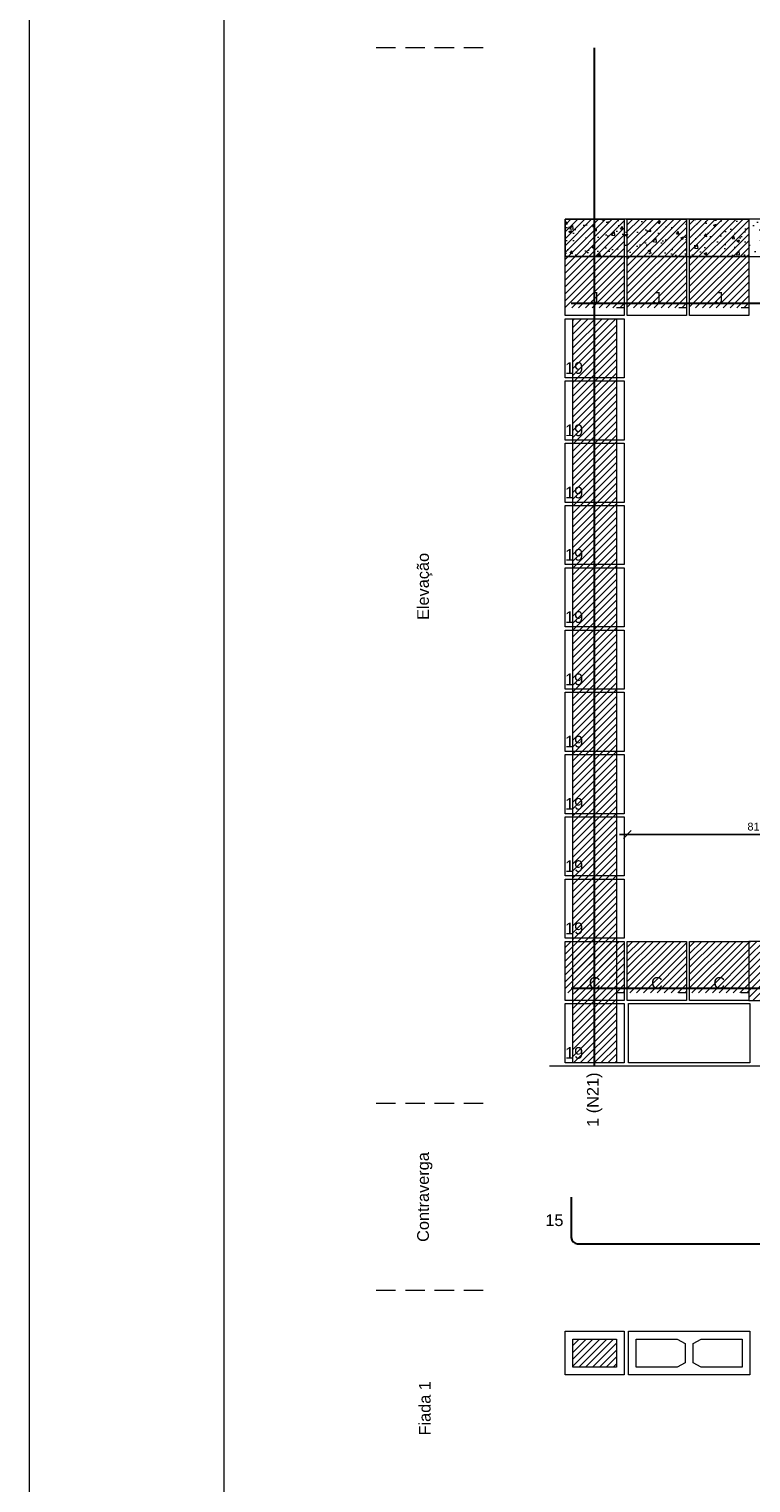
# Model space of a CAD drawing. Header units: millimetres. Extents: x 337 to 624, y -381 to -65.
# Tile 16 of 139: x 337 to 347, y -286 to -267. Entities that reach past the tile are written whole.
import ezdxf

# ---------------------------------------------------------------- set-up
doc = ezdxf.new("R2010")
doc.units = ezdxf.units.MM
doc.header["$MEASUREMENT"] = 0
doc.linetypes.add('Dashed2', pattern=[0.375, 0.25, -0.125])
doc.linetypes.add('DOT', pattern=[6.35, 0, -6.35])
doc.layers.get('0').update_dxf_attribs({"lineweight": 5})
for name, color, linetype, lineweight in [('Armadura', 7, 'Continuous', 30), ('Cotas', 7, 'Continuous', 5), ('PA-Ajustes', 8, 'Continuous', 5), ('PA-Graute', 8, 'Continuous', 0), ('PA-Lajes', 7, 'Continuous', 13), ('PA-Piso', 7, 'Continuous', 20), ('PE-Inteiro', 7, 'Continuous', 5), ('PE-Meio', 1, 'Continuous', 5), ('PE-Meio canaleta', 5, 'Continuous', 5), ('PE-Meio canaleta J alto', 5, 'Continuous', 5), ('PE-Paredes', 1, 'Continuous', 5), ('PRANCHA 01', 7, 'Continuous', 20), ('Texto da cota', 7, 'Continuous', 0), ('Textos armaduras', 7, 'Continuous', 5)]:
    doc.layers.add(name, color=color, linetype=linetype, lineweight=lineweight)
doc.styles.add('Arial', font='arial.ttf')
doc.dimstyles.new('UM_25.000000', dxfattribs={"dimtxt": 0.18, "dimasz": 0.1, "dimexe": 0.1, "dimexo": 0.2, "dimgap": 0, "dimtad": 1, "dimtih": 1, "dimtoh": 1, "dimdec": 1, "dimlfac": 25, "dimzin": 0, "dimdsep": 46, "dimtxsty": 'Standard', "dimcen": 0.09, "dimdle": 0.1, "dimadec": 1, "dimazin": 2, "dimtfac": 1, "dimtdec": 4, "dimtofl": 0, "dimtmove": 0, "dimatfit": 3, "dimfxl": 1, "dimtolj": 1, "dimarcsym": 0})
pattern_1 = [(45, (347.741427, -406.76032), (-0.044194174, 0.044194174), [])]

# ---------------------------------------------------------------- blocks, each defined once
blk = doc.blocks.new('_Oblique')
at = {"color": 0, "linetype": 'ByBlock', "lineweight": -2}
blk.add_line((-0.5, -0.5), (0.5, 0.5), dxfattribs=at)
blk = doc.blocks.new('*D329')
at = {"layer": 'Cotas', "color": 0, "lineweight": -2, "transparency": 16777216}
blk.add_line((345.012, -277.394), (348.452, -277.394), dxfattribs=at)
at = {"layer": 'Defpoints', "color": 0, "transparency": 16777216}
for p in [(348.352, -277.394), (345.112, -277.434), (348.352, -277.434)]:
    blk.add_point(p, dxfattribs=at)
at = {"layer": 'Cotas', "color": 0, "lineweight": -2, "transparency": 16777216, "xscale": 0.1, "yscale": 0.1, "zscale": 0.1, "rotation": 180}
blk.add_blockref('_Oblique', (345.112, -277.394), dxfattribs=at)
at = {"layer": 'Cotas', "color": 0, "lineweight": -2, "transparency": 16777216, "xscale": 0.1, "yscale": 0.1, "zscale": 0.1}
blk.add_blockref('_Oblique', (348.352, -277.394), dxfattribs=at)
at = {"layer": 'Cotas', "transparency": 16777216, "insert": (346.732, -277.294), "char_height": 0.1, "attachment_point": 5, "style": 'Arial'}
blk.add_mtext('\\A1;81', dxfattribs=at)

msp = doc.modelspace()

# ---------------------------------------------------------------- hatches: boundary and pattern name
at = {"layer": 'PA-Ajustes', "linetype": 'Continuous'}
h = msp.add_hatch(dxfattribs=at)
h.set_pattern_fill('ANSI31', color=8, scale=0.5, style=0)
h.set_pattern_definition(pattern_1)
h.paths.add_polyline_path([(346.6718, -278.7675), (346.6718, -279.5275), (347.3522, -279.5275), (347.3522, -278.7675)])
at = {"layer": 'PA-Graute', "linetype": 'Continuous'}
h = msp.add_hatch(dxfattribs=at)
h.set_pattern_fill('ANSI31', color=8, scale=0.5, style=0)
h.set_pattern_definition(pattern_1)
h.paths.add_polyline_path([(344.3118, -269.4875), (345.0718, -269.4875), (345.0718, -270.6275), (344.3118, -270.6275)])
h = msp.add_hatch(dxfattribs=at)
h.set_pattern_fill('ANSI31', color=8, scale=0.5, style=0)
h.set_pattern_definition(pattern_1)
h.paths.add_polyline_path([(345.1118, -269.4875), (345.8718, -269.4875), (345.8718, -270.6275), (345.1118, -270.6275)])
h = msp.add_hatch(dxfattribs=at)
h.set_pattern_fill('ANSI31', color=8, scale=0.5, style=0)
h.set_pattern_definition(pattern_1)
h.paths.add_polyline_path([(345.9118, -269.4875), (346.6718, -269.4875), (346.6718, -270.6275), (345.9118, -270.6275)])
h = msp.add_hatch(dxfattribs=at)
h.set_pattern_fill('ANSI31', color=8, scale=0.5, style=0)
h.set_pattern_definition(pattern_1)
h.paths.add_polyline_path([(344.4118, -270.7675), (344.9718, -270.7675), (344.9718, -280.3275), (344.4118, -280.3275)])
h = msp.add_hatch(dxfattribs=at)
h.set_pattern_fill('ANSI31', color=8, scale=0.5, style=0)
h.set_pattern_definition(pattern_1)
h.paths.add_polyline_path([(344.3118, -278.7675), (345.0718, -278.7675), (345.0718, -279.4275), (344.3118, -279.4275)])
h = msp.add_hatch(dxfattribs=at)
h.set_pattern_fill('ANSI31', color=8, scale=0.5, style=0)
h.set_pattern_definition(pattern_1)
h.paths.add_polyline_path([(345.1118, -278.7675), (345.8718, -278.7675), (345.8718, -279.4275), (345.1118, -279.4275)])
h = msp.add_hatch(dxfattribs=at)
h.set_pattern_fill('ANSI31', color=8, scale=0.5, style=0)
h.set_pattern_definition(pattern_1)
h.paths.add_polyline_path([(345.9118, -278.7675), (346.6718, -278.7675), (346.6718, -279.4275), (345.9118, -279.4275)])
h = msp.add_hatch(dxfattribs=at)
h.set_pattern_fill('ANSI31', color=8, scale=0.5, style=0)
h.set_pattern_definition(pattern_1)
h.paths.add_polyline_path([(344.4118, -283.8775), (344.9718, -283.8775), (344.9718, -284.2375), (344.4118, -284.2375)])
at = {"layer": 'PA-Lajes', "linetype": 'Continuous'}
h = msp.add_hatch(dxfattribs=at)
h.set_pattern_fill('AR-CONC', scale=0.05, style=0)
h.set_pattern_definition([(50, (347.74143, -406.76032), (0.3586301, -0.03137607), [0.0375, -0.4125]), (355, (347.74143, -406.76032), (-0.0693757, 0.3760961), [0.03, -0.33]), (100.4514, (347.7713, -406.76294), (0.2892547, 0.3447198), [0.0318701, -0.3505711]), (46.1842, (347.74143, -406.6603), (0.5336205, -0.0827595), [0.05625, -0.61875]), (96.6356, (347.7859, -406.6672), (0.4673314, 0.487059), [0.0478051, -0.5258565]), (351.1842, (347.7414, -406.6603), (0.467331, 0.4870593), [0.045, -0.495]), (21, (347.79143, -406.68532), (0.2984535, -0.20130945), [0.0375, -0.4125]), (326, (347.79143, -406.68532), (0.1216577, 0.362575), [0.03, -0.33]), (71.4514, (347.8163, -406.7021), (0.4201113, 0.16126525), [0.0318701, -0.3505711]), (37.5, (347.74143, -406.76032), (0.00607993, 0.16644693), [0, -0.326, 0, -0.335, 0, -0.33125]), (7.5, (347.74143, -406.76032), (0.13153477, 0.19720586), [0, -0.191, 0, -0.3185, 0, -0.12625]), (327.5, (347.62993, -406.76032), (0.26691122, -0.01127744), [0, -0.125, 0, -0.39, 0, -0.5175]), (317.5, (347.57993, -406.76032), (0.2915931, 0.0500525), [0, -0.1625, 0, -0.259, 0, -0.3675])])
h.paths.add_polyline_path([(344.3118, -269.9675), (348.6322, -269.9675), (348.6322, -269.4875), (344.3118, -269.4875)])

# ---------------------------------------------------------------- linework, layer by layer
at = {"layer": 'Armadura'}
for p, q in [((344.3918, -270.5675), (359.7722, -270.5675)), ((344.3918, -279.3675), (351.2379, -279.3675)), ((344.3918, -282.0525), (344.3918, -282.5725)), ((344.4718, -282.6525), (351.2379, -282.6525))]:
    msp.add_line(p, q, dxfattribs=at)
msp.add_lwpolyline([(344.6918, -280.3675), (344.6918, -267.2875)], dxfattribs=at)
msp.add_arc((344.4718, -282.5725), 0.08, 180, 270, dxfattribs=at)
at = {"layer": 'PA-Ajustes', "linetype": 'Continuous'}
msp.add_lwpolyline([(346.6718, -278.7675), (346.6718, -279.5275), (347.3522, -279.5275), (347.3522, -278.7675)], close=True, dxfattribs=at)
at = {"layer": 'PA-Graute', "color": 8, "linetype": 'Continuous'}
msp.add_lwpolyline([(344.4118, -270.7675), (344.9718, -270.7675), (344.9718, -280.3275), (344.4118, -280.3275)], close=True, dxfattribs=at)
at = {"layer": 'PA-Lajes'}
msp.add_lwpolyline([(344.3118, -269.9675), (348.6322, -269.9675), (348.6322, -269.4875), (344.3118, -269.4875)], close=True, dxfattribs=at)
at = {"layer": 'PA-Piso', "linetype": 'Dashed2'}
for p, q in [((343.2618, -267.2875), (341.7618, -267.2875)), ((343.2618, -280.8525), (341.7618, -280.8525)), ((343.2618, -283.2525), (341.7618, -283.2525))]:
    msp.add_line(p, q, dxfattribs=at)
at = {"layer": 'PA-Piso'}
msp.add_line((344.1118, -280.3675), (360.7122, -280.3675), dxfattribs=at)
at = {"layer": 'PE-Inteiro', "linetype": 'Continuous'}
for p, q in [((345.1253, -279.5675), (346.6853, -279.5675)), ((345.1253, -280.3275), (345.1253, -279.5675)), ((346.6853, -279.5675), (346.6853, -280.3275)), ((346.6853, -280.3275), (345.1253, -280.3275)), ((345.1253, -283.7775), (346.6853, -283.7775)), ((345.1253, -284.3375), (345.1253, -283.7775)), ((346.6853, -283.7775), (346.6853, -284.3375)), ((346.6853, -284.3375), (345.1253, -284.3375))]:
    msp.add_line(p, q, dxfattribs=at)
at = {"layer": 'PE-Inteiro', "linetype": 'Continuous', "lineweight": 5}
for p, q in [((345.2253, -283.8775), (345.7513, -283.8775)), ((345.2253, -284.2375), (345.2253, -283.8775)), ((345.7513, -283.8775), (345.8553, -283.9335)), ((345.8553, -283.9335), (345.8553, -284.1815)), ((345.9553, -283.9335), (346.0593, -283.8775)), ((345.9553, -284.1815), (345.9553, -283.9335)), ((346.0593, -283.8775), (346.5853, -283.8775)), ((346.5853, -283.8775), (346.5853, -284.2375)), ((345.7513, -284.2375), (345.2253, -284.2375)), ((345.8553, -284.1815), (345.7513, -284.2375)), ((346.0593, -284.2375), (345.9553, -284.1815)), ((346.5853, -284.2375), (346.0593, -284.2375))]:
    msp.add_line(p, q, dxfattribs=at)
at = {"layer": 'PE-Meio', "linetype": 'Continuous'}
for p, q in [((344.3118, -270.7675), (345.0718, -270.7675)), ((344.3118, -271.5275), (344.3118, -270.7675)), ((345.0718, -270.7675), (345.0718, -271.5275)), ((345.0718, -271.5275), (344.3118, -271.5275)), ((344.3118, -271.5675), (345.0718, -271.5675)), ((344.3118, -272.3275), (344.3118, -271.5675)), ((345.0718, -271.5675), (345.0718, -272.3275)), ((345.0718, -272.3275), (344.3118, -272.3275)), ((344.3118, -272.3675), (345.0718, -272.3675)), ((344.3118, -273.1275), (344.3118, -272.3675)), ((345.0718, -272.3675), (345.0718, -273.1275)), ((345.0718, -273.1275), (344.3118, -273.1275)), ((344.3118, -273.1675), (345.0718, -273.1675)), ((344.3118, -273.9275), (344.3118, -273.1675)), ((345.0718, -273.1675), (345.0718, -273.9275)), ((345.0718, -273.9275), (344.3118, -273.9275)), ((344.3118, -273.9675), (345.0718, -273.9675)), ((344.3118, -274.7275), (344.3118, -273.9675)), ((345.0718, -273.9675), (345.0718, -274.7275)), ((345.0718, -274.7275), (344.3118, -274.7275)), ((344.3118, -274.7675), (345.0718, -274.7675)), ((344.3118, -275.5275), (344.3118, -274.7675)), ((345.0718, -274.7675), (345.0718, -275.5275)), ((345.0718, -275.5275), (344.3118, -275.5275)), ((344.3118, -275.5675), (345.0718, -275.5675)), ((344.3118, -276.3275), (344.3118, -275.5675)), ((345.0718, -275.5675), (345.0718, -276.3275)), ((345.0718, -276.3275), (344.3118, -276.3275)), ((344.3118, -276.3675), (345.0718, -276.3675)), ((344.3118, -277.1275), (344.3118, -276.3675)), ((345.0718, -276.3675), (345.0718, -277.1275)), ((345.0718, -277.1275), (344.3118, -277.1275)), ((344.3118, -277.1675), (345.0718, -277.1675)), ((344.3118, -277.9275), (344.3118, -277.1675)), ((345.0718, -277.1675), (345.0718, -277.9275)), ((345.0718, -277.9275), (344.3118, -277.9275)), ((344.3118, -277.9675), (345.0718, -277.9675)), ((344.3118, -278.7275), (344.3118, -277.9675)), ((345.0718, -277.9675), (345.0718, -278.7275)), ((345.0718, -278.7275), (344.3118, -278.7275)), ((344.3118, -279.5675), (345.0718, -279.5675)), ((344.3118, -280.3275), (344.3118, -279.5675)), ((345.0718, -279.5675), (345.0718, -280.3275)), ((345.0718, -280.3275), (344.3118, -280.3275)), ((344.3118, -283.7775), (345.0718, -283.7775)), ((344.3118, -284.3375), (344.3118, -283.7775)), ((345.0718, -283.7775), (345.0718, -284.3375)), ((345.0718, -284.3375), (344.3118, -284.3375))]:
    msp.add_line(p, q, dxfattribs=at)
at = {"layer": 'PE-Meio', "linetype": 'Continuous', "lineweight": 5}
for p, q in [((344.4118, -283.8775), (344.9718, -283.8775)), ((344.4118, -284.2375), (344.4118, -283.8775)), ((344.9718, -283.8775), (344.9718, -284.2375)), ((344.9718, -284.2375), (344.4118, -284.2375))]:
    msp.add_line(p, q, dxfattribs=at)
at = {"layer": 'PE-Meio canaleta', "linetype": 'Continuous'}
for p, q in [((344.3118, -278.7675), (345.0718, -278.7675)), ((344.3118, -279.5275), (344.3118, -278.7675)), ((345.0718, -278.7675), (345.0718, -279.5275)), ((345.1118, -278.7675), (345.8718, -278.7675)), ((345.1118, -279.5275), (345.1118, -278.7675)), ((345.8718, -278.7675), (345.8718, -279.5275)), ((345.9118, -278.7675), (346.6718, -278.7675)), ((345.9118, -279.5275), (345.9118, -278.7675)), ((346.6718, -278.7675), (346.6718, -279.5275)), ((345.0718, -279.5275), (344.3118, -279.5275)), ((345.8718, -279.5275), (345.1118, -279.5275)), ((346.6718, -279.5275), (345.9118, -279.5275))]:
    msp.add_line(p, q, dxfattribs=at)
at = {"layer": 'PE-Meio canaleta', "color": 5, "linetype": 'DOT', "lineweight": 5}
for p, q in [((344.3118, -278.7675), (345.0718, -278.7675)), ((344.3118, -279.4275), (344.3118, -278.7675)), ((345.0718, -278.7675), (345.0718, -279.4275)), ((345.1118, -278.7675), (345.8718, -278.7675)), ((345.1118, -279.4275), (345.1118, -278.7675)), ((345.8718, -278.7675), (345.8718, -279.4275)), ((345.9118, -278.7675), (346.6718, -278.7675)), ((345.9118, -279.4275), (345.9118, -278.7675)), ((346.6718, -278.7675), (346.6718, -279.4275)), ((345.0718, -279.4275), (344.3118, -279.4275)), ((345.8718, -279.4275), (345.1118, -279.4275)), ((346.6718, -279.4275), (345.9118, -279.4275))]:
    msp.add_line(p, q, dxfattribs=at)
at = {"layer": 'PE-Meio canaleta J alto', "linetype": 'Continuous'}
for p, q in [((344.3118, -269.4875), (345.0718, -269.4875)), ((344.3118, -270.7275), (344.3118, -269.4875)), ((345.0718, -269.4875), (345.0718, -270.7275)), ((345.1118, -269.4875), (345.8718, -269.4875)), ((345.1118, -270.7275), (345.1118, -269.4875)), ((345.8718, -269.4875), (345.8718, -270.7275)), ((345.9118, -269.4875), (346.6718, -269.4875)), ((345.9118, -270.7275), (345.9118, -269.4875)), ((346.6718, -269.4875), (346.6718, -270.7275)), ((345.0718, -270.7275), (344.3118, -270.7275)), ((345.8718, -270.7275), (345.1118, -270.7275)), ((346.6718, -270.7275), (345.9118, -270.7275))]:
    msp.add_line(p, q, dxfattribs=at)
at = {"layer": 'PE-Meio canaleta J alto', "color": 5, "linetype": 'DOT', "lineweight": 5}
for p, q in [((344.3118, -269.4875), (345.0718, -269.4875)), ((344.3118, -270.6275), (344.3118, -269.4875)), ((345.0718, -269.4875), (345.0718, -270.6275)), ((345.1118, -269.4875), (345.8718, -269.4875)), ((345.1118, -270.6275), (345.1118, -269.4875)), ((345.8718, -269.4875), (345.8718, -270.6275)), ((345.9118, -269.4875), (346.6718, -269.4875)), ((345.9118, -270.6275), (345.9118, -269.4875)), ((346.6718, -269.4875), (346.6718, -270.6275)), ((345.0718, -270.6275), (344.3118, -270.6275)), ((345.8718, -270.6275), (345.1118, -270.6275)), ((346.6718, -270.6275), (345.9118, -270.6275))]:
    msp.add_line(p, q, dxfattribs=at)
at = {"layer": 'PE-Meio canaleta J alto', "linetype": 'Continuous', "lineweight": 5}
for p, q in [((345.0718, -269.9675), (344.3118, -269.9675)), ((345.8718, -269.9675), (345.1118, -269.9675)), ((346.6718, -269.9675), (345.9118, -269.9675))]:
    msp.add_line(p, q, dxfattribs=at)
at = {"layer": 'PRANCHA 01'}
msp.add_lwpolyline([(337.4312, -316.7434), (421.5312, -316.7434), (421.5312, -257.3434), (337.4312, -257.3434), (337.4312, -316.7434)], dxfattribs=at)
msp.add_lwpolyline([(339.9312, -315.7434), (420.5312, -315.7434), (420.5312, -258.3434), (339.9312, -258.3434)], close=True, dxfattribs=at)

# ---------------------------------------------------------------- texts
at = {"layer": 'PE-Meio', "char_height": 0.15, "width": 0.467606, "attachment_point": 7, "line_spacing_factor": 0.9, "style": 'Arial'}
for insert in [(344.3122, -271.478), (344.3122, -272.278), (344.3122, -273.078), (344.3122, -273.878), (344.3122, -274.678), (344.3122, -275.478), (344.3122, -276.278), (344.3122, -277.078), (344.3122, -277.878), (344.3122, -278.678), (344.3122, -280.278)]:
    msp.add_mtext('19', dxfattribs=dict(at, insert=insert))
at = {"layer": 'PE-Meio canaleta', "char_height": 0.15, "width": 0.304344, "attachment_point": 8, "line_spacing_factor": 0.9, "style": 'Arial'}
for insert in [(344.6918, -279.378), (345.4918, -279.378), (346.2918, -279.378)]:
    msp.add_mtext('C', dxfattribs=dict(at, insert=insert))
at = {"layer": 'PE-Meio canaleta J alto', "char_height": 0.15, "width": 0.21128, "attachment_point": 8, "line_spacing_factor": 0.9, "style": 'Arial'}
for insert in [(344.6918, -270.578), (345.4918, -270.578), (346.2918, -270.578)]:
    msp.add_mtext('J', dxfattribs=dict(at, insert=insert))
at = {"layer": 'PE-Paredes', "char_height": 0.15, "attachment_point": 5, "rotation": 90.00021, "line_spacing_factor": 0.9, "style": 'Arial'}
for s, insert, width in [('Elevação', (342.5118, -274.2075), 1.764085), ('Contraverga', (342.5118, -282.0525), 2.345793), ('Fiada 1', (342.5118, -284.7672), 1.437561)]:
    msp.add_mtext(s, dxfattribs=dict(at, insert=insert, width=width))
at = {"layer": 'Texto da cota', "insert": (344.6918, -280.4525), "char_height": 0.15, "width": 1.437104, "attachment_point": 6, "rotation": 90.00021, "line_spacing_factor": 0.9, "style": 'Arial'}
msp.add_mtext('1 (N21)', dxfattribs=at)
at = {"layer": 'Textos armaduras', "insert": (344.2918, -282.4275), "char_height": 0.15, "width": 0.866006, "attachment_point": 9, "line_spacing_factor": 0.9, "style": 'Arial'}
msp.add_mtext('15', dxfattribs=at)

# ---------------------------------------------------------------- dimensions: what is measured, and where the dimension line sits
at = {"layer": 'Cotas'}
dim = msp.add_linear_dim(base=(348.3518, -277.3942), p1=(345.1118, -277.4342), p2=(348.3518, -277.4342), dimstyle='UM_25.000000', override={"dimtxt": 0.1, "dimasz": 0.1, "dimexe": 0.1, "dimexo": 0.1, "dimtad": 1, "dimtih": 0, "dimtoh": 0, "dimdec": 1, "dimlfac": 25, "dimzin": 8, "dimtxsty": 'Arial', "dimblk": 'Oblique', "dimblk1": 'Oblique', "dimblk2": 'Oblique', "dimsah": 1, "dimdle": 0.1, "dimse1": 1, "dimse2": 1, "dimclrt": 256, "dimadec": 1, "dimazin": 3, "dimtmove": 2, "dimldrblk": 'Oblique'}, dxfattribs=at)
dim.commit()
dim.dimension.update_dxf_attribs({"geometry": '*D329', "text_midpoint": (346.7318, -277.2942), "dimtype": 160})

doc.saveas('drawing.dxf')
